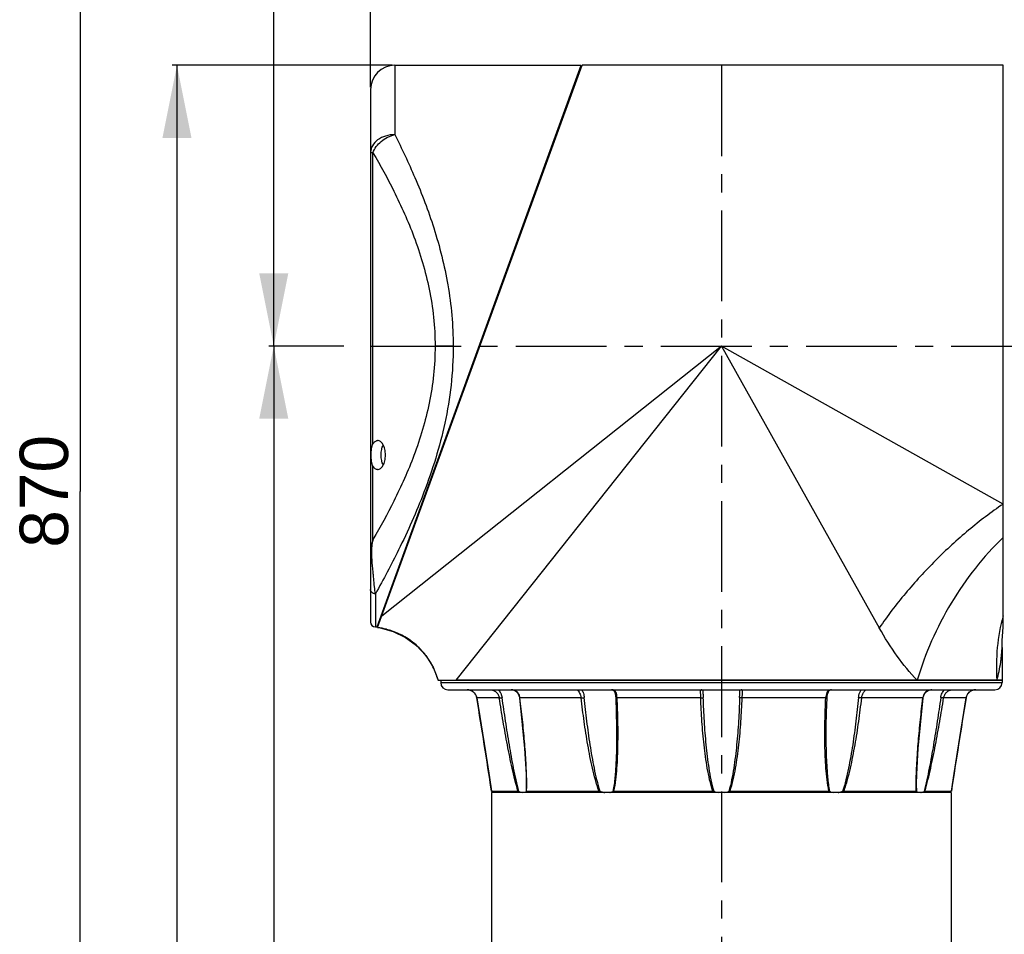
# Model space of a CAD drawing. Header units: millimetres. Extents: x 12 to 2508, y 25 to 1770.
# Tile 22 of 54: x 1287 to 1490, y 717 to 906. Entities that reach past the tile are written whole.
import ezdxf

# ---------------------------------------------------------------- set-up
doc = ezdxf.new("R2010")
doc.units = ezdxf.units.MM
doc.linetypes.add('CENTER', pattern=[0.6, 0.375, -0.075, 0.075, -0.075])
for name, color, linetype in [('ARM1_ABL4', 7, 'Continuous'), ('ARM1_PIPE_PBL5', 7, 'Continuous'), ('COVER_M_PBL14', 7, 'Continuous'), ('FLANGE_ARM1_PBL33', 7, 'Continuous'), ('FLANGE_E_PBL3', 7, 'Continuous'), ('HOLDER_M_PBL34', 7, 'Continuous'), ('MODULE_M_ABL1', 7, 'Continuous'), ('MODULE_M_ABL13', 7, 'Continuous'), ('MODULE_S_ABL2', 7, 'Continuous'), ('new_view_6_VBL0', 7, 'Continuous')]:
    doc.layers.add(name, color=color, linetype=linetype)
doc.styles.get("Standard").update_dxf_attribs({"font": 'arial.ttf'})
doc.dimstyles.new('DIMSTYLE_11', dxfattribs={"dimtxt": 10, "dimasz": 15, "dimexe": 1, "dimexo": 0.5, "dimgap": 2.5, "dimtad": 1, "dimdsep": 46, "dimtxsty": 'Standard', "dimblk": '_FILLED', "dimblk1": '_FILLED', "dimblk2": '_FILLED', "dimcen": 0.09, "dimclrt": 134, "dimazin": 2, "dimtp": 0.8, "dimtm": 0.8, "dimtfac": 1, "dimtofl": 0, "dimtmove": 0, "dimatfit": 3, "dimldrblk": '_FILLED', "dimfxl": 1, "dimtolj": 1, "dimarcsym": 0})
doc.dimstyles.new('DIMSTYLE_4', dxfattribs={"dimtxt": 10, "dimasz": 15, "dimexe": 1, "dimexo": 0.5, "dimgap": 2.5, "dimtad": 1, "dimdsep": 46, "dimtxsty": 'Standard', "dimblk": '_FILLED', "dimblk1": '_FILLED', "dimblk2": '_FILLED', "dimcen": 0.09, "dimclrt": 134, "dimazin": 2, "dimtp": 0.3, "dimtm": 0.3, "dimtfac": 1, "dimtofl": 0, "dimtmove": 0, "dimatfit": 3, "dimldrblk": '_FILLED', "dimfxl": 1, "dimtolj": 1, "dimarcsym": 0})
doc.dimstyles.new('DIMSTYLE_5', dxfattribs={"dimtxt": 10, "dimasz": 15, "dimexe": 1, "dimexo": 0.5, "dimgap": 2.5, "dimtad": 1, "dimdsep": 46, "dimtxsty": 'Standard', "dimblk": '_FILLED', "dimblk1": '_FILLED', "dimblk2": '_FILLED', "dimcen": 0.09, "dimclrt": 134, "dimazin": 2, "dimtp": 0.5, "dimtm": 0.5, "dimtfac": 1, "dimtofl": 0, "dimtmove": 0, "dimatfit": 3, "dimldrblk": '_FILLED', "dimfxl": 1, "dimtolj": 1, "dimarcsym": 0})
doc.dimstyles.new('DIMSTYLE_6', dxfattribs={"dimtxt": 10, "dimasz": 15, "dimexe": 1, "dimexo": 0.5, "dimgap": 2.5, "dimtad": 1, "dimdec": 0, "dimdsep": 46, "dimtxsty": 'Standard', "dimblk": '_FILLED', "dimblk1": '_FILLED', "dimblk2": '_FILLED', "dimcen": 0.09, "dimclrt": 134, "dimazin": 2, "dimtp": 0.8, "dimtm": 0.8, "dimtfac": 1, "dimtdec": 0, "dimtofl": 0, "dimtmove": 0, "dimatfit": 3, "dimldrblk": '_FILLED', "dimfxl": 1, "dimtolj": 1, "dimarcsym": 0})

# ---------------------------------------------------------------- blocks, each defined once
blk = doc.blocks.new('_FILLED')
at = {"color": 0, "linetype": 'ByBlock'}
blk.add_solid([(0, 0), (-1, 0.2), (-1, -0.2)], dxfattribs=at)
blk = doc.blocks.new('*D22')
at = {"color": 134, "transparency": 16777216}
for p, q in [((61.99, 1302.33), (47.33, 1302.33)), ((48.33, 1302.33), (48.33, 1142.33)), ((48.33, 982.33), (48.33, 1142.33)), ((64.01, 982.33), (47.33, 982.33))]:
    blk.add_line(p, q, dxfattribs=at)
at = {"color": 134, "transparency": 16777216, "xscale": 15, "yscale": 15, "zscale": 15}
for p, rotation in [((48.33, 1302.33), 90), ((48.33, 982.33), 270)]:
    blk.add_blockref('_FILLED', p, dxfattribs=dict(at, rotation=rotation))
at = {"color": 134, "transparency": 16777216, "insert": (35.83, 1142.33), "char_height": 10, "width": 23, "attachment_point": 2, "rotation": 90, "line_spacing_factor": 0.9}
blk.add_mtext('320', dxfattribs=at)
blk = doc.blocks.new('*D23')
at = {"color": 134, "transparency": 16777216}
for p, q in [((221, 1642.33), (47.33, 1642.33)), ((48.33, 1642.33), (48.33, 1472.33)), ((48.33, 1302.33), (48.33, 1472.33)), ((62.82, 1302.33), (47.33, 1302.33))]:
    blk.add_line(p, q, dxfattribs=at)
at = {"color": 134, "transparency": 16777216, "xscale": 15, "yscale": 15, "zscale": 15}
for p, rotation in [((48.33, 1642.33), 90), ((48.33, 1302.33), 270)]:
    blk.add_blockref('_FILLED', p, dxfattribs=dict(at, rotation=rotation))
at = {"color": 134, "transparency": 16777216, "insert": (35.83, 1472.33), "char_height": 10, "width": 23, "attachment_point": 2, "rotation": 90, "line_spacing_factor": 0.9}
blk.add_mtext('340', dxfattribs=at)
blk = doc.blocks.new('*D24')
at = {"color": 134, "transparency": 16777216}
for p, q in [((355.63, 1707.33), (7.33, 1707.33)), ((8.33, 1707.33), (8.33, 1272.33)), ((8.33, 837.33), (8.33, 1272.33)), ((200.83, 837.33), (7.33, 837.33))]:
    blk.add_line(p, q, dxfattribs=at)
at = {"color": 134, "transparency": 16777216, "xscale": 15, "yscale": 15, "zscale": 15}
for p, rotation in [((8.33, 1707.33), 90), ((8.33, 837.33), 270)]:
    blk.add_blockref('_FILLED', p, dxfattribs=dict(at, rotation=rotation))
at = {"color": 134, "transparency": 16777216, "insert": (-4.17, 1272.33), "char_height": 10, "width": 23, "attachment_point": 2, "rotation": 90, "line_spacing_factor": 0.9}
blk.add_mtext('870', dxfattribs=at)
blk = doc.blocks.new('*D29')
at = {"color": 134, "transparency": 16777216}
for p, q in [((68.33, 1355.83), (68.33, 1728.33)), ((68.33, 1727.33), (104.58, 1727.33)), ((140.83, 1727.33), (104.58, 1727.33)), ((140.83, 1371.46), (140.83, 1728.33))]:
    blk.add_line(p, q, dxfattribs=at)
at = {"color": 134, "transparency": 16777216, "xscale": 15, "yscale": 15, "zscale": 15, "rotation": 180}
blk.add_blockref('_FILLED', (68.33, 1727.33), dxfattribs=at)
at = {"color": 134, "transparency": 16777216, "xscale": 15, "yscale": 15, "zscale": 15}
blk.add_blockref('_FILLED', (140.83, 1727.33), dxfattribs=at)
at = {"color": 134, "transparency": 16777216, "insert": (104.58, 1739.83), "char_height": 10, "width": 34.4815, "attachment_point": 2, "line_spacing_factor": 0.9}
blk.add_mtext('(72.5)', dxfattribs=at)
blk = doc.blocks.new('FLANGE_ARM1_PBL33', base_point=(140.83, 1222.21))
at = {"layer": 'FLANGE_ARM1_PBL33', "color": 7}
for p, q in [((82.83, 1233.33), (82.83, 1232.83)), ((198.83, 1233.33), (86.01, 1233.33)), ((198.83, 1233.33), (198.83, 1232.83)), ((84.33, 1231.33), (197.33, 1231.33)), ((136.98, 1231.32), (136.98, 1231.32)), ((144.68, 1231.32), (144.68, 1231.32)), ((193.37, 1231.33), (193.35, 1231.33)), ((89.94, 1230.5), (89.95, 1230.49)), ((89.95, 1230.49), (90.21, 1229.97)), ((90.29, 1229.66), (92.07, 1218.5)), ((191.38, 1229.66), (191.46, 1229.98)), ((191.46, 1229.98), (191.72, 1230.5)), ((119.18, 1222.11), (119.18, 1222.1)), ((162.48, 1222.1), (162.48, 1222.11)), ((100.51, 1211.88), (100.51, 1211.88)), ((181.15, 1211.88), (181.15, 1211.88)), ((93.32, 1210.42), (93.32, 1210.42)), ((93.32, 1210.42), (98.79, 1210.42)), ((93.49, 1210.26), (93.37, 1210.37)), ((93.64, 1210.13), (93.49, 1210.26)), ((100.57, 1210.42), (115.53, 1210.42)), ((118.62, 1210.42), (139.05, 1210.42)), ((142.61, 1210.42), (163.05, 1210.42)), ((166.13, 1210.42), (181.09, 1210.42)), ((182.87, 1210.42), (188.35, 1210.42)), ((188.18, 1210.26), (188.03, 1210.13)), ((188.29, 1210.37), (188.18, 1210.26)), ((188.35, 1210.42), (188.35, 1210.42))]:
    blk.add_line(p, q, dxfattribs=at)
at = {"layer": 'FLANGE_ARM1_PBL33', "color": 2}
for p, q in [((82.83, 1232.83), (198.83, 1232.83)), ((90.29, 1229.65), (90.29, 1229.66)), ((94.92, 1229.65), (90.29, 1229.65)), ((111.85, 1229.65), (99.2, 1229.65)), ((136.55, 1229.65), (119.27, 1229.65)), ((162.39, 1229.65), (145.12, 1229.65)), ((182.46, 1229.65), (169.82, 1229.65)), ((191.37, 1229.65), (186.75, 1229.65)), ((191.37, 1229.65), (191.38, 1229.66)), ((100.51, 1211.88), (100.49, 1210.37)), ((181.18, 1210.37), (181.15, 1211.88))]:
    blk.add_line(p, q, dxfattribs=at)
at = {"layer": 'FLANGE_ARM1_PBL33', "color": 7}
for points in [[(88.31, 1231.33), (88.58, 1231.31), (89.08, 1231.18), (89.54, 1230.91), (89.94, 1230.51), (90.21, 1229.98), (90.29, 1229.66)], [(97.36, 1231.33), (97.65, 1231.31), (98.13, 1231.18), (98.54, 1230.91), (98.86, 1230.5), (99.06, 1229.99), (99.11, 1229.67)], [(118.08, 1231.33), (118.25, 1231.32), (118.54, 1231.2), (118.73, 1230.96), (118.87, 1230.59), (118.96, 1230.06), (118.98, 1229.71)], [(162.68, 1229.71), (162.71, 1230.04), (162.79, 1230.58), (162.93, 1230.95), (163.11, 1231.19), (163.4, 1231.31), (163.58, 1231.33)], [(182.55, 1229.67), (182.6, 1229.97), (182.79, 1230.48), (183.11, 1230.9), (183.52, 1231.17), (184, 1231.31), (184.3, 1231.33)], [(191.38, 1229.66), (191.45, 1229.96), (191.72, 1230.49), (192.11, 1230.9), (192.56, 1231.17), (193.07, 1231.31), (193.35, 1231.33)], [(99.11, 1229.67), (100.17, 1219.25), (100.48, 1213.94), (100.51, 1211.88)], [(118.98, 1229.71), (119.11, 1226.75), (119.17, 1223.68), (119.18, 1222.11)], [(162.48, 1222.11), (162.49, 1223.67), (162.56, 1226.74), (162.68, 1229.71)], [(181.15, 1211.88), (181.19, 1213.94), (181.49, 1219.25), (182.55, 1229.67)], [(188.35, 1210.42), (188.77, 1213.19), (189.59, 1218.47), (191.38, 1229.66)], [(92.07, 1218.51), (92.89, 1213.22), (93.32, 1210.42)]]:
    blk.add_lwpolyline(points, dxfattribs=at)
for centre, radius, start, end in [((84.33, 1232.83), 1.5, 180, 270), ((197.33, 1232.83), 1.5, 270, 360), ((140.82, 1214.24), 4.15, 248.6703, 261.8669), ((140.84, 1214.25), 4.16, 278.1532, 291.3096)]:
    blk.add_arc(centre, radius, start, end, dxfattribs=at)
at = {"layer": 'FLANGE_ARM1_PBL33', "color": 2}
for centre, radius, start, end in [((184.16, 1229.59), 1.72, 110.2835, 113.4277), ((-1803.54, 921.73), 1918.7, 8.65377, 9.23508), ((96.57, 1229.34), 2.65, 6.8005, 7.7047), ((185.09, 1229.34), 2.65, 172.2972, 173.1995), ((2085.21, 921.73), 1918.7, 170.76492, 171.34623), ((52.69, 1211.87), 47.91, 359.8995, 0.0177), ((228.98, 1211.87), 47.91, 179.9822, 180.1009)]:
    blk.add_arc(centre, radius, start, end, dxfattribs=at)
for points, knots in [([(90.29, 1229.65), (90.25, 1229.89), (90.09, 1230.35), (89.62, 1230.9), (89, 1231.25), (88.54, 1231.33), (88.31, 1231.33)], [0, 0, 0, 0, 0.253524, 0.507122, 0.759714, 1, 1, 1, 1]), ([(93.3, 1231.33), (93.46, 1231.33), (93.82, 1231.23), (94.31, 1230.88), (94.72, 1230.34), (94.88, 1229.89), (94.92, 1229.65)], [0, 0, 0, 0, 0.190201, 0.435933, 0.713024, 1, 1, 1, 1]), ([(94.72, 1231.33), (94.94, 1231.13), (95.2, 1230.75), (95.42, 1230.19), (95.49, 1229.89), (95.51, 1229.74)], [0, 0, 0, 0, 0.490576, 0.744352, 1, 1, 1, 1]), ([(99.2, 1229.7), (99.17, 1229.92), (99.05, 1230.36), (98.66, 1230.93), (98.06, 1231.27), (97.6, 1231.33), (97.37, 1231.33)], [0, 0, 0, 0, 0.254432, 0.497376, 0.742512, 1, 1, 1, 1]), ([(111.04, 1231.33), (111.05, 1231.33), (111.08, 1231.3), (111.11, 1231.28), (111.13, 1231.26)], [0, 0, 0, 0, 0.321692, 1, 1, 1, 1]), ([(111.13, 1231.26), (111.2, 1231.19), (111.34, 1231.01), (111.56, 1230.66), (111.75, 1230.19), (111.83, 1229.84), (111.85, 1229.65)], [0, 0, 0, 0, 0.158759, 0.397071, 0.685763, 1, 1, 1, 1]), ([(111.99, 1231.33), (112.12, 1231.11), (112.35, 1230.59), (112.46, 1230.03), (112.5, 1229.74)], [0, 0, 0, 0, 0.467698, 1, 1, 1, 1]), ([(119.27, 1229.65), (119.26, 1229.88), (119.23, 1230.21), (119.13, 1230.62), (119.01, 1230.88), (118.85, 1231.09), (118.55, 1231.29), (118.27, 1231.33), (118.09, 1231.33)], [0, 0, 0, 0, 0.292101, 0.42316, 0.542945, 0.654296, 0.763602, 1, 1, 1, 1]), ([(136.76, 1231.33), (136.72, 1231.33), (136.62, 1231.32), (136.51, 1231.22), (136.46, 1231.06), (136.45, 1230.86), (136.47, 1230.61), (136.51, 1230.2), (136.54, 1229.88), (136.55, 1229.65)], [0, 0, 0, 0, 0.076443, 0.14551, 0.22807, 0.337125, 0.47369, 0.633553, 1, 1, 1, 1]), ([(136.98, 1231.32), (136.98, 1231.08), (137.03, 1230.55), (137.06, 1230.03), (137.07, 1229.74)], [0, 0, 0, 0, 0.451499, 1, 1, 1, 1]), ([(144.59, 1229.74), (144.6, 1230.03), (144.63, 1230.55), (144.68, 1231.08), (144.68, 1231.32)], [0, 0, 0, 0, 0.548263, 1, 1, 1, 1]), ([(145.12, 1229.65), (145.13, 1229.88), (145.16, 1230.2), (145.2, 1230.61), (145.21, 1230.86), (145.2, 1231.06), (145.15, 1231.22), (145.04, 1231.32), (144.95, 1231.33), (144.9, 1231.33)], [0, 0, 0, 0, 0.366465, 0.526327, 0.662883, 0.771934, 0.854491, 0.923557, 1, 1, 1, 1]), ([(163.34, 1231.31), (163.18, 1231.29), (162.87, 1231.18), (162.57, 1230.77), (162.43, 1230.24), (162.4, 1229.86), (162.39, 1229.65)], [0, 0, 0, 0, 0.225201, 0.448079, 0.705623, 1, 1, 1, 1]), ([(169.17, 1229.74), (169.18, 1229.89), (169.27, 1230.45), (169.47, 1230.99), (169.68, 1231.35)], [0, 0, 0, 0, 0.271527, 1, 1, 1, 1]), ([(169.82, 1229.65), (169.84, 1229.88), (169.92, 1230.22), (170.1, 1230.62), (170.23, 1230.87), (170.37, 1231.06), (170.48, 1231.2), (170.56, 1231.29), (170.6, 1231.32), (170.62, 1231.33), (170.63, 1231.33)], [0, 0, 0, 0, 0.365961, 0.534601, 0.68613, 0.813636, 0.910366, 0.972281, 0.990112, 1, 1, 1, 1]), ([(183.47, 1231.17), (183.33, 1231.11), (183.07, 1230.95), (182.65, 1230.47), (182.51, 1230.01), (182.46, 1229.7)], [0, 0, 0, 0, 0.24782, 0.492856, 1, 1, 1, 1]), ([(186.15, 1229.74), (186.19, 1230.04), (186.38, 1230.63), (186.74, 1231.14), (186.95, 1231.35)], [0, 0, 0, 0, 0.508956, 1, 1, 1, 1]), ([(186.75, 1229.65), (186.78, 1229.89), (186.94, 1230.34), (187.36, 1230.88), (187.85, 1231.23), (188.21, 1231.33), (188.37, 1231.33)], [0, 0, 0, 0, 0.286991, 0.564076, 0.809799, 1, 1, 1, 1]), ([(193.35, 1231.33), (193.13, 1231.33), (192.66, 1231.25), (192.04, 1230.9), (191.57, 1230.35), (191.41, 1229.89), (191.37, 1229.65)], [0, 0, 0, 0, 0.240309, 0.492906, 0.746498, 1, 1, 1, 1]), ([(94.92, 1229.65), (95, 1229.66), (95.2, 1229.69), (95.4, 1229.72), (95.51, 1229.74)], [0, 0, 0, 0, 0.416559, 1, 1, 1, 1]), ([(98.79, 1210.42), (98.56, 1211.2), (98.14, 1212.77), (97.4, 1215.95), (96.59, 1219.96), (95.71, 1224.8), (95.18, 1228.04), (94.92, 1229.65)], [0, 0, 0, 0, 0.123698, 0.248456, 0.498852, 0.749497, 1, 1, 1, 1]), ([(98.97, 1210.37), (98.76, 1211.15), (98.38, 1212.74), (97.72, 1215.95), (97, 1219.99), (96.22, 1224.86), (95.74, 1228.11), (95.51, 1229.74)], [0, 0, 0, 0, 0.123927, 0.24881, 0.499101, 0.749611, 1, 1, 1, 1]), ([(99.2, 1229.65), (99.18, 1229.65), (99.16, 1229.66), (99.11, 1229.67), (99.11, 1229.67)], [0, 0, 0, 0, 0.706396, 1, 1, 1, 1]), ([(100.6, 1211.88), (100.6, 1213.35), (100.48, 1216.3), (100.16, 1220.73), (99.73, 1225.19), (99.39, 1228.16), (99.2, 1229.65)], [0, 0, 0, 0, 0.246487, 0.496314, 0.74768, 1, 1, 1, 1]), ([(111.85, 1229.65), (111.96, 1229.66), (112.18, 1229.68), (112.4, 1229.71), (112.5, 1229.74)], [0, 0, 0, 0, 0.518748, 1, 1, 1, 1]), ([(115.53, 1210.42), (115.24, 1211.19), (114.76, 1212.76), (114.17, 1215.15), (113.66, 1217.55), (113.07, 1220.76), (112.44, 1224.8), (112.03, 1228.03), (111.85, 1229.65)], [0, 0, 0, 0, 0.125369, 0.250705, 0.375919, 0.501001, 0.750761, 1, 1, 1, 1]), ([(115.79, 1210.37), (115.52, 1211.15), (115.09, 1212.74), (114.56, 1215.14), (114.11, 1217.56), (113.58, 1220.8), (113.02, 1224.85), (112.66, 1228.11), (112.5, 1229.74)], [0, 0, 0, 0, 0.125304, 0.250632, 0.375771, 0.500827, 0.75062, 1, 1, 1, 1]), ([(118.62, 1210.42), (118.79, 1211.2), (119.03, 1212.77), (119.26, 1215.15), (119.39, 1217.55), (119.48, 1220.77), (119.47, 1224.81), (119.35, 1228.04), (119.27, 1229.65)], [0, 0, 0, 0, 0.123153, 0.247383, 0.372168, 0.497311, 0.748307, 1, 1, 1, 1]), ([(119.27, 1229.65), (119.23, 1229.65), (119.16, 1229.66), (119.07, 1229.67), (119.02, 1229.68), (118.98, 1229.7), (118.98, 1229.71)], [0, 0, 0, 0, 0.391343, 0.699232, 0.902149, 1, 1, 1, 1]), ([(136.55, 1229.65), (136.6, 1229.66), (136.72, 1229.66), (136.87, 1229.68), (136.99, 1229.7), (137.06, 1229.72), (137.07, 1229.74)], [0, 0, 0, 0, 0.329992, 0.629232, 0.861223, 1, 1, 1, 1]), ([(139.05, 1210.42), (138.79, 1211.19), (138.37, 1212.76), (137.9, 1215.15), (137.52, 1217.55), (137.13, 1220.77), (136.77, 1224.8), (136.6, 1228.04), (136.55, 1229.65)], [0, 0, 0, 0, 0.125134, 0.250221, 0.375268, 0.50028, 0.750196, 1, 1, 1, 1]), ([(139.31, 1210.37), (139.07, 1211.15), (138.69, 1212.74), (138.27, 1215.14), (137.94, 1217.56), (137.59, 1220.8), (137.28, 1224.86), (137.13, 1228.11), (137.07, 1229.74)], [0, 0, 0, 0, 0.125108, 0.250235, 0.375241, 0.500244, 0.750168, 1, 1, 1, 1]), ([(144.59, 1229.74), (144.54, 1228.11), (144.39, 1224.86), (144.07, 1220.8), (143.72, 1217.56), (143.39, 1215.14), (142.97, 1212.74), (142.59, 1211.15), (142.35, 1210.37)], [0, 0, 0, 0, 0.249833, 0.499757, 0.62476, 0.749766, 0.874892, 1, 1, 1, 1]), ([(142.61, 1210.42), (142.88, 1211.19), (143.3, 1212.76), (143.77, 1215.15), (144.14, 1217.55), (144.54, 1220.77), (144.89, 1224.8), (145.06, 1228.04), (145.12, 1229.65)], [0, 0, 0, 0, 0.125134, 0.250221, 0.375268, 0.50028, 0.750196, 1, 1, 1, 1]), ([(145.12, 1229.65), (145.06, 1229.66), (144.95, 1229.66), (144.79, 1229.68), (144.68, 1229.7), (144.61, 1229.72), (144.59, 1229.74)], [0, 0, 0, 0, 0.329984, 0.629222, 0.861216, 1, 1, 1, 1]), ([(163.05, 1210.42), (162.87, 1211.2), (162.63, 1212.77), (162.41, 1215.15), (162.27, 1217.55), (162.18, 1220.77), (162.2, 1224.81), (162.31, 1228.04), (162.39, 1229.65)], [0, 0, 0, 0, 0.123153, 0.247383, 0.372168, 0.497311, 0.748307, 1, 1, 1, 1]), ([(162.39, 1229.65), (162.43, 1229.65), (162.5, 1229.66), (162.59, 1229.67), (162.65, 1229.68), (162.68, 1229.7), (162.68, 1229.71)], [0, 0, 0, 0, 0.391358, 0.699253, 0.902159, 1, 1, 1, 1]), ([(169.17, 1229.74), (169, 1228.11), (168.64, 1224.85), (168.09, 1220.8), (167.56, 1217.56), (167.1, 1215.14), (166.58, 1212.74), (166.14, 1211.15), (165.88, 1210.37)], [0, 0, 0, 0, 0.24938, 0.499173, 0.624229, 0.749369, 0.874696, 1, 1, 1, 1]), ([(166.13, 1210.42), (166.42, 1211.19), (166.9, 1212.76), (167.49, 1215.15), (168, 1217.55), (168.6, 1220.76), (169.23, 1224.8), (169.63, 1228.03), (169.82, 1229.65)], [0, 0, 0, 0, 0.125369, 0.250705, 0.37592, 0.501001, 0.750761, 1, 1, 1, 1]), ([(169.82, 1229.65), (169.7, 1229.66), (169.48, 1229.68), (169.27, 1229.71), (169.17, 1229.74)], [0, 0, 0, 0, 0.518741, 1, 1, 1, 1]), ([(181.06, 1211.88), (181.07, 1213.35), (181.19, 1216.3), (181.51, 1220.73), (181.94, 1225.19), (182.28, 1228.16), (182.46, 1229.65)], [0, 0, 0, 0, 0.246487, 0.496314, 0.74768, 1, 1, 1, 1]), ([(182.46, 1229.65), (182.48, 1229.65), (182.51, 1229.66), (182.55, 1229.67), (182.55, 1229.67)], [0, 0, 0, 0, 0.706367, 1, 1, 1, 1]), ([(186.15, 1229.74), (185.92, 1228.11), (185.44, 1224.86), (184.67, 1219.99), (183.94, 1215.95), (183.28, 1212.74), (182.91, 1211.15), (182.69, 1210.37)], [0, 0, 0, 0, 0.250389, 0.500899, 0.75119, 0.876073, 1, 1, 1, 1]), ([(182.87, 1210.42), (183.11, 1211.2), (183.52, 1212.77), (184.26, 1215.95), (185.08, 1219.96), (185.95, 1224.8), (186.49, 1228.04), (186.75, 1229.65)], [0, 0, 0, 0, 0.123698, 0.248456, 0.498852, 0.749497, 1, 1, 1, 1]), ([(186.75, 1229.65), (186.66, 1229.66), (186.46, 1229.69), (186.27, 1229.72), (186.15, 1229.74)], [0, 0, 0, 0, 0.416552, 1, 1, 1, 1]), ([(119.18, 1222.1), (119.18, 1221.12), (119.16, 1219.15), (119.06, 1216.2), (118.85, 1213.27), (118.61, 1211.32), (118.42, 1210.37)], [0, 0, 0, 0, 0.251342, 0.50208, 0.752003, 1, 1, 1, 1]), ([(163.25, 1210.37), (163.05, 1211.32), (162.81, 1213.27), (162.61, 1216.2), (162.5, 1219.15), (162.48, 1221.12), (162.48, 1222.1)], [0, 0, 0, 0, 0.247997, 0.49792, 0.748658, 1, 1, 1, 1]), ([(100.57, 1210.42), (100.58, 1210.54), (100.59, 1210.99), (100.6, 1211.44), (100.6, 1211.78)], [0, 0, 0, 0, 0.247907, 1, 1, 1, 1]), ([(181.09, 1210.42), (181.09, 1210.54), (181.07, 1210.99), (181.07, 1211.44), (181.06, 1211.78)], [0, 0, 0, 0, 0.247906, 1, 1, 1, 1])]:
    blk.add_open_spline(points, degree=3, knots=knots, dxfattribs=at)
for points in [[(163.58, 1231.33), (163.5, 1231.33), (163.42, 1231.32), (163.34, 1231.31)], [(183.89, 1231.29), (183.78, 1231.27), (183.67, 1231.24), (183.56, 1231.21)], [(184.3, 1231.33), (184.16, 1231.33), (184.02, 1231.32), (183.89, 1231.29)]]:
    blk.add_open_spline(points, degree=3, dxfattribs=at)
at = {"layer": 'FLANGE_ARM1_PBL33', "color": 7}
for points, knots in [([(93.32, 1210.42), (93.32, 1210.42), (93.32, 1210.42), (93.34, 1210.4), (93.36, 1210.38), (93.37, 1210.37)], [0, 0, 0, 0, 0.091486, 0.302251, 1, 1, 1, 1]), ([(98.97, 1210.37), (98.94, 1210.39), (98.88, 1210.41), (98.82, 1210.42), (98.79, 1210.42)], [0, 0, 0, 0, 0.5666, 1, 1, 1, 1]), ([(98.97, 1210.37), (99.03, 1210.34), (99.26, 1210.25), (99.49, 1210.17), (99.66, 1210.13)], [0, 0, 0, 0, 0.273436, 1, 1, 1, 1]), ([(100.26, 1210.13), (100.31, 1210.15), (100.41, 1210.21), (100.47, 1210.32), (100.49, 1210.37)], [0, 0, 0, 0, 0.509392, 1, 1, 1, 1]), ([(100.57, 1210.42), (100.55, 1210.42), (100.51, 1210.42), (100.49, 1210.39), (100.49, 1210.37)], [0, 0, 0, 0, 0.555205, 1, 1, 1, 1]), ([(115.79, 1210.37), (115.77, 1210.38), (115.68, 1210.41), (115.6, 1210.42), (115.53, 1210.42)], [0, 0, 0, 0, 0.26227, 1, 1, 1, 1]), ([(115.79, 1210.37), (115.86, 1210.34), (116.17, 1210.24), (116.48, 1210.16), (116.72, 1210.13)], [0, 0, 0, 0, 0.255332, 1, 1, 1, 1]), ([(117.75, 1210.13), (117.81, 1210.14), (118.04, 1210.19), (118.27, 1210.28), (118.42, 1210.37)], [0, 0, 0, 0, 0.267606, 1, 1, 1, 1]), ([(118.62, 1210.42), (118.6, 1210.42), (118.53, 1210.42), (118.46, 1210.4), (118.42, 1210.37)], [0, 0, 0, 0, 0.281313, 1, 1, 1, 1]), ([(139.31, 1210.37), (139.29, 1210.38), (139.21, 1210.41), (139.12, 1210.42), (139.05, 1210.42)], [0, 0, 0, 0, 0.242297, 1, 1, 1, 1]), ([(142.61, 1210.42), (142.59, 1210.42), (142.5, 1210.42), (142.41, 1210.39), (142.35, 1210.37)], [0, 0, 0, 0, 0.256999, 1, 1, 1, 1]), ([(163.25, 1210.37), (163.24, 1210.38), (163.17, 1210.41), (163.1, 1210.42), (163.05, 1210.42)], [0, 0, 0, 0, 0.22419, 1, 1, 1, 1]), ([(163.25, 1210.37), (163.3, 1210.34), (163.51, 1210.23), (163.74, 1210.16), (163.92, 1210.13)], [0, 0, 0, 0, 0.234267, 1, 1, 1, 1]), ([(164.95, 1210.13), (165.02, 1210.14), (165.34, 1210.2), (165.65, 1210.29), (165.88, 1210.37)], [0, 0, 0, 0, 0.243825, 1, 1, 1, 1]), ([(166.13, 1210.42), (166.11, 1210.42), (166.02, 1210.42), (165.94, 1210.39), (165.88, 1210.37)], [0, 0, 0, 0, 0.233935, 1, 1, 1, 1]), ([(181.18, 1210.37), (181.17, 1210.39), (181.15, 1210.42), (181.11, 1210.42), (181.09, 1210.42)], [0, 0, 0, 0, 0.444796, 1, 1, 1, 1]), ([(181.18, 1210.37), (181.19, 1210.32), (181.25, 1210.21), (181.35, 1210.15), (181.41, 1210.13)], [0, 0, 0, 0, 0.490608, 1, 1, 1, 1]), ([(182, 1210.13), (182.06, 1210.14), (182.29, 1210.2), (182.52, 1210.29), (182.69, 1210.37)], [0, 0, 0, 0, 0.225245, 1, 1, 1, 1]), ([(182.87, 1210.42), (182.84, 1210.42), (182.78, 1210.41), (182.73, 1210.39), (182.69, 1210.37)], [0, 0, 0, 0, 0.433395, 1, 1, 1, 1]), ([(188.29, 1210.37), (188.31, 1210.38), (188.32, 1210.4), (188.34, 1210.42), (188.35, 1210.42), (188.35, 1210.42)], [0, 0, 0, 0, 0.697766, 0.908534, 1, 1, 1, 1])]:
    blk.add_open_spline(points, degree=3, knots=knots, dxfattribs=at)
blk = doc.blocks.new('*D31')
at = {"color": 134, "transparency": 16777216}
for p, q in [((72.83, 1360.33), (27.33, 1360.33)), ((28.33, 1360.33), (28.33, 1098.83)), ((28.33, 837.33), (28.33, 1098.83)), ((200.83, 837.33), (27.33, 837.33))]:
    blk.add_line(p, q, dxfattribs=at)
at = {"color": 134, "transparency": 16777216, "xscale": 15, "yscale": 15, "zscale": 15}
for p, rotation in [((28.33, 1360.33), 90), ((28.33, 837.33), 270)]:
    blk.add_blockref('_FILLED', p, dxfattribs=dict(at, rotation=rotation))
at = {"color": 134, "transparency": 16777216, "insert": (15.83, 1098.83), "char_height": 10, "width": 23, "attachment_point": 2, "rotation": 90, "line_spacing_factor": 0.9}
blk.add_mtext('523', dxfattribs=at)
blk = doc.blocks.new('HOLDER_M_PBL34', base_point=(134.41, 1296.83))
at = {"layer": 'HOLDER_M_PBL34', "color": 7}
for p, q in [((69.79, 1244.2), (112.03, 1360.33)), ((199.03, 1360.33), (112.03, 1360.33)), ((199.03, 1244.35), (199.03, 1360.33)), ((198.83, 1240.07), (198.83, 1233.33)), ((82.29, 1233.33), (198.83, 1233.33))]:
    blk.add_line(p, q, dxfattribs=at)
at = {"layer": 'HOLDER_M_PBL34', "color": 2}
for p, q in [((140.83, 1302.33), (70.65, 1246.56)), ((86.01, 1233.33), (140.83, 1302.33)), ((140.83, 1302.33), (173.45, 1244.13)), ((199.03, 1269.71), (140.83, 1302.33))]:
    blk.add_line(p, q, dxfattribs=at)
at = {"layer": 'HOLDER_M_PBL34', "color": 7}
for points in [[(69.79, 1244.2), (70.3, 1244.12), (73.03, 1243.4), (75.58, 1242.17), (77.85, 1240.5), (79.76, 1238.42), (81.25, 1236.02), (82.29, 1233.33)], [(198.83, 1240.07), (198.86, 1241.51), (198.95, 1243.32), (199.03, 1244.35)]]:
    blk.add_lwpolyline(points, dxfattribs=at)
at = {"layer": 'HOLDER_M_PBL34', "color": 2}
for centre, radius, start, end in [((67.83, 1229.31), 15.02, 75.4846, 82.5081), ((67.83, 1229.32), 15, 70.5411, 75.4889), ((67.83, 1229.33), 15, 64.8519, 70.5335), ((67.83, 1229.33), 15, 59.6609, 64.8517), ((67.82, 1229.31), 15.03, 53.7221, 59.6549), ((67.84, 1229.33), 14.99, 48.74, 53.7226), ((67.82, 1229.31), 15.02, 42.1857, 48.7315), ((67.83, 1229.33), 15, 37.7356, 42.1862), ((67.82, 1229.32), 15.02, 29.9503, 37.7276), ((67.86, 1229.34), 14.97, 26.6779, 29.9475), ((67.79, 1229.31), 15.04, 15.6821, 26.6662), ((67.92, 1229.35), 14.91, 15.4656, 15.6672)]:
    blk.add_arc(centre, radius, start, end, dxfattribs=at)
for points, knots in [([(199.03, 1269.71), (196.57, 1268.03), (191.74, 1264.35), (184.99, 1258.17), (178.81, 1251.42), (175.13, 1246.59), (173.45, 1244.13)], [0, 0, 0, 0, 0.245728, 0.499996, 0.754267, 1, 1, 1, 1]), ([(199.03, 1262.82), (196.99, 1260.84), (193.12, 1256.53), (188.16, 1249.34), (184.12, 1241.57), (182.11, 1236.09), (181.29, 1233.33)], [0, 0, 0, 0, 0.245843, 0.498069, 0.751282, 1, 1, 1, 1]), ([(199.03, 1246.63), (198.45, 1244.48), (197.65, 1240.06), (197.58, 1235.57), (197.73, 1233.33)], [0, 0, 0, 0, 0.497821, 1, 1, 1, 1]), ([(181.29, 1233.33), (179.78, 1234.87), (176.95, 1238.33), (174.57, 1242.12), (173.45, 1244.13)], [0, 0, 0, 0, 0.483272, 1, 1, 1, 1]), ([(197.73, 1233.33), (197.92, 1233.93), (198.24, 1235.17), (198.5, 1236.75), (198.66, 1238.02), (198.75, 1238.91), (198.8, 1239.58), (198.83, 1239.95), (198.83, 1240.07)], [0, 0, 0, 0, 0.275021, 0.560843, 0.702989, 0.837741, 0.950121, 1, 1, 1, 1])]:
    blk.add_open_spline(points, degree=3, knots=knots, dxfattribs=at)
blk = doc.blocks.new('MODULE_M_ABL1', base_point=(118.582, 1069.828))
at = {"layer": 'MODULE_M_ABL1', "color": 134}
dim = blk.add_linear_dim(base=(48.332, 1302.328), p1=(64.509, 982.328), p2=(62.486, 1302.328), angle=90, dimstyle='DIMSTYLE_5', dxfattribs=at)
dim.commit()
dim.dimension.update_dxf_attribs({"geometry": '*D22', "text_midpoint": (48.332, 1142.441), "dimtype": 128})
blk = doc.blocks.new('MODULE_S_ABL2', base_point=(174.632, 1491.08))
at = {"layer": 'MODULE_S_ABL2', "color": 134}
dim = blk.add_linear_dim(base=(48.332, 1302.328), p1=(221.496, 1642.328), p2=(63.323, 1302.328), angle=270, dimstyle='DIMSTYLE_5', dxfattribs=at)
dim.commit()
dim.dimension.update_dxf_attribs({"geometry": '*D23', "text_midpoint": (48.332, 1472.441), "dimtype": 128})
blk = doc.blocks.new('FLANGE_E_PBL3', base_point=(215.081, 1288.578))
at = {"layer": 'FLANGE_E_PBL3', "color": 134}
dim = blk.add_linear_dim(base=(8.332, 837.328), p1=(356.132, 1707.328), p2=(201.332, 837.328), angle=270, dimstyle='DIMSTYLE_6', dxfattribs=at)
dim.commit()
dim.dimension.update_dxf_attribs({"geometry": '*D24', "text_midpoint": (8.332, 1272.348), "dimtype": 128})
blk = doc.blocks.new('ARM1_PIPE_PBL5', base_point=(172.082, 1407.178))
at = {"layer": 'ARM1_PIPE_PBL5', "color": 7}
for p, q in [((93.332, 1210.128), (93.332, 1074.528)), ((188.332, 1210.128), (93.332, 1210.128)), ((188.332, 1210.128), (188.332, 1074.528))]:
    blk.add_line(p, q, dxfattribs=at)
at = {"layer": 'ARM1_PIPE_PBL5', "color": 134}
dim = blk.add_linear_dim(base=(68.332, 1727.328), p1=(140.832, 1370.956), p2=(68.332, 1355.328), angle=180, text='(<>)', dimstyle='DIMSTYLE_4', dxfattribs=at)
dim.commit()
dim.dimension.update_dxf_attribs({"geometry": '*D29', "text_midpoint": (104.582, 1727.328), "dimtype": 128})
blk = doc.blocks.new('ARM1_ABL4', base_point=(172.08, 1395.08))
at = {"layer": 'ARM1_PIPE_PBL5'}
blk.add_blockref('ARM1_PIPE_PBL5', (172.08, 1407.18), dxfattribs=at)
at = {"layer": 'FLANGE_ARM1_PBL33'}
blk.add_blockref('FLANGE_ARM1_PBL33', (140.83, 1222.21), dxfattribs=at)
blk = doc.blocks.new('COVER_M_PBL14', base_point=(108.582, 1098.831))
at = {"layer": 'COVER_M_PBL14', "color": 7}
for p, q in [((69.73, 1244.322), (111.834, 1360.334)), ((73.332, 1360.328), (111.832, 1360.328)), ((111.07, 1358.228), (111.268, 1358.228)), ((68.332, 1355.328), (68.332, 1245.328)), ((70.494, 1246.428), (70.596, 1246.428)), ((69.332, 1244.328), (69.732, 1244.328))]:
    blk.add_line(p, q, dxfattribs=at)
at = {"layer": 'COVER_M_PBL14', "color": 2}
for p, q in [((73.332, 1360.328), (73.332, 1346.006)), ((68.832, 1342.24), (68.332, 1342.24)), ((68.832, 1282.134), (68.832, 1342.241)), ((85.407, 1302.328), (81.662, 1302.328)), ((68.832, 1262.416), (68.832, 1277.522)), ((69.332, 1251.174), (69.332, 1244.328))]:
    blk.add_line(p, q, dxfattribs=at)
at = {"layer": 'COVER_M_PBL14', "color": 7}
for centre, radius, start, end in [((73.332, 1355.328), 5, 90, 180), ((69.332, 1245.328), 1, 180, 270)]:
    blk.add_arc(centre, radius, start, end, dxfattribs=at)
at = {"layer": 'COVER_M_PBL14', "color": 2}
for points, knots in [([(73.332, 1346.006), (72.687, 1346.006), (71.428, 1345.823), (69.785, 1345.031), (68.798, 1343.967), (68.399, 1342.991), (68.332, 1342.487), (68.332, 1342.24)], [0, 0, 0, 0, 0.2809752, 0.5446724, 0.7818248, 0.8924254, 1, 1, 1, 1]), ([(68.834, 1342.241), (69.147, 1343.153), (70.13, 1344.403), (71.823, 1345.508), (72.822, 1345.883), (73.332, 1346.006)], [0, 0, 0, 0, 0.4778955, 0.7400545, 1, 1, 1, 1]), ([(73.332, 1346.006), (74.804, 1343.099), (77.784, 1336.79), (81.706, 1326.485), (84.135, 1316.895), (85.218, 1308.687), (85.407, 1304.455), (85.407, 1302.328)], [0, 0, 0, 0, 0.2137629, 0.4573815, 0.7225085, 0.8604355, 1, 1, 1, 1]), ([(68.832, 1342.241), (70.357, 1339.652), (73.462, 1334.009), (77.62, 1324.691), (80.257, 1315.891), (81.451, 1308.27), (81.662, 1304.317), (81.662, 1302.328)], [0, 0, 0, 0, 0.2125264, 0.4551724, 0.7205907, 0.8593355, 1, 1, 1, 1]), ([(81.662, 1302.328), (81.662, 1300.339), (81.451, 1296.386), (80.257, 1288.766), (77.62, 1279.965), (73.462, 1270.647), (70.357, 1265.005), (68.832, 1262.416)], [0, 0, 0, 0, 0.1406665, 0.2794114, 0.5448276, 0.7874729, 1, 1, 1, 1]), ([(85.407, 1302.328), (85.407, 1299.632), (85.104, 1294.284), (83.409, 1284.09), (79.84, 1272.62), (74.644, 1260.991), (71.003, 1254.147), (69.332, 1251.174)], [0, 0, 0, 0, 0.1492565, 0.2957259, 0.5711187, 0.8112363, 1, 1, 1, 1]), ([(68.832, 1262.416), (68.754, 1262.133), (68.483, 1261.034), (68.332, 1259.898), (68.332, 1259.058)], [0, 0, 0, 0, 0.2582822, 1, 1, 1, 1]), ([(68.608, 1258.707), (68.587, 1259.011), (68.561, 1259.779), (68.625, 1261.02), (68.75, 1261.95), (68.832, 1262.416)], [0, 0, 0, 0, 0.2449106, 0.6188678, 1, 1, 1, 1]), ([(68.332, 1259.058), (68.332, 1258.99), (68.4, 1258.837), (68.531, 1258.748), (68.608, 1258.707)], [0, 0, 0, 0, 0.4364447, 1, 1, 1, 1]), ([(69.332, 1251.174), (69.272, 1251.659), (69.143, 1252.718), (69.001, 1254.102), (68.882, 1255.348), (68.759, 1256.799), (68.651, 1257.926), (68.608, 1258.707)], [0, 0, 0, 0, 0.1936569, 0.4228225, 0.5514331, 0.689976, 1, 1, 1, 1]), ([(69.332, 1251.174), (69.203, 1251.174), (68.945, 1251.218), (68.614, 1251.41), (68.387, 1251.703), (68.332, 1251.941), (68.332, 1252.056)], [0, 0, 0, 0, 0.2643076, 0.520371, 0.7645476, 1, 1, 1, 1])]:
    blk.add_open_spline(points, degree=3, knots=knots, dxfattribs=at)
at = {"layer": 'COVER_M_PBL14', "color": 7}
for points, knots in [([(68.832, 1277.522), (68.749, 1277.665), (68.62, 1278.001), (68.477, 1278.775), (68.439, 1279.828), (68.477, 1280.881), (68.62, 1281.655), (68.749, 1281.991), (68.832, 1282.134)], [0, 0, 0, 0, 0.1052149, 0.2260961, 0.4999693, 0.7738569, 0.8947679, 1, 1, 1, 1]), ([(68.832, 1282.134), (68.894, 1282.24), (69.025, 1282.431), (69.262, 1282.657), (69.52, 1282.797), (69.704, 1282.828), (69.792, 1282.828)], [0, 0, 0, 0, 0.299184, 0.5582529, 0.7868271, 1, 1, 1, 1]), ([(69.792, 1276.828), (69.89, 1276.828), (70.097, 1276.868), (70.389, 1277.033), (70.662, 1277.297), (71.014, 1277.807), (71.331, 1278.664), (71.463, 1279.829), (71.33, 1280.993), (71.014, 1281.849), (70.662, 1282.359), (70.389, 1282.623), (70.097, 1282.788), (69.89, 1282.828), (69.792, 1282.828)], [0, 0, 0, 0, 0.0398145, 0.0838237, 0.1344307, 0.1930609, 0.3346014, 0.5001238, 0.6655587, 0.8070151, 0.8655992, 0.9161952, 0.960191, 1, 1, 1, 1]), ([(70.938, 1277.754), (70.796, 1278.052), (70.593, 1278.743), (70.497, 1279.836), (70.596, 1280.928), (70.801, 1281.616), (70.943, 1281.913)], [0, 0, 0, 0, 0.232402, 0.5005003, 0.7682861, 1, 1, 1, 1]), ([(69.792, 1276.828), (69.704, 1276.828), (69.52, 1276.86), (69.262, 1276.999), (69.025, 1277.225), (68.894, 1277.416), (68.832, 1277.522)], [0, 0, 0, 0, 0.213173, 0.4417484, 0.7008169, 1, 1, 1, 1])]:
    blk.add_open_spline(points, degree=3, knots=knots, dxfattribs=at)
at = {"layer": 'COVER_M_PBL14', "color": 134}
dim = blk.add_linear_dim(base=(28.332, 837.328), p1=(73.332, 1360.328), p2=(201.332, 837.328), angle=270, dimstyle='DIMSTYLE_11', dxfattribs=at)
dim.commit()
dim.dimension.update_dxf_attribs({"geometry": '*D31', "text_midpoint": (28.332, 1098.83), "dimtype": 128})
blk = doc.blocks.new('MODULE_M_ABL13', base_point=(108.58, 1098.83))
at = {"layer": 'COVER_M_PBL14'}
blk.add_blockref('COVER_M_PBL14', (108.58, 1098.83), dxfattribs=at)
at = {"layer": 'HOLDER_M_PBL34'}
blk.add_blockref('HOLDER_M_PBL34', (134.41, 1296.83), dxfattribs=at)
blk = doc.blocks.new('NEW_VIEW_6_VBL0', base_point=(215.08, 1288.58))
at = {"layer": 'ARM1_ABL4'}
blk.add_blockref('ARM1_ABL4', (172.08, 1395.08), dxfattribs=at)
at = {"layer": 'FLANGE_E_PBL3'}
blk.add_blockref('FLANGE_E_PBL3', (215.08, 1288.58), dxfattribs=at)
at = {"layer": 'MODULE_M_ABL1'}
blk.add_blockref('MODULE_M_ABL1', (118.58, 1069.83), dxfattribs=at)
at = {"layer": 'MODULE_M_ABL13'}
blk.add_blockref('MODULE_M_ABL13', (108.58, 1098.83), dxfattribs=at)
at = {"layer": 'MODULE_S_ABL2'}
blk.add_blockref('MODULE_S_ABL2', (174.63, 1491.08), dxfattribs=at)

msp = doc.modelspace()

# ---------------------------------------------------------------- linework, layer by layer
at = {"color": 1, "linetype": 'CENTER', "ltscale": 50}
for p, q in [((1432.004, 896.327), (1432.004, 460.327)), ((1359.504, 838.327), (1604.504, 838.327))]:
    msp.add_line(p, q, dxfattribs=at)

# ---------------------------------------------------------------- block references
at = {"layer": 'new_view_6_VBL0'}
msp.add_blockref('NEW_VIEW_6_VBL0', (1506.253, 824.577), dxfattribs=at)

doc.saveas('drawing.dxf')
